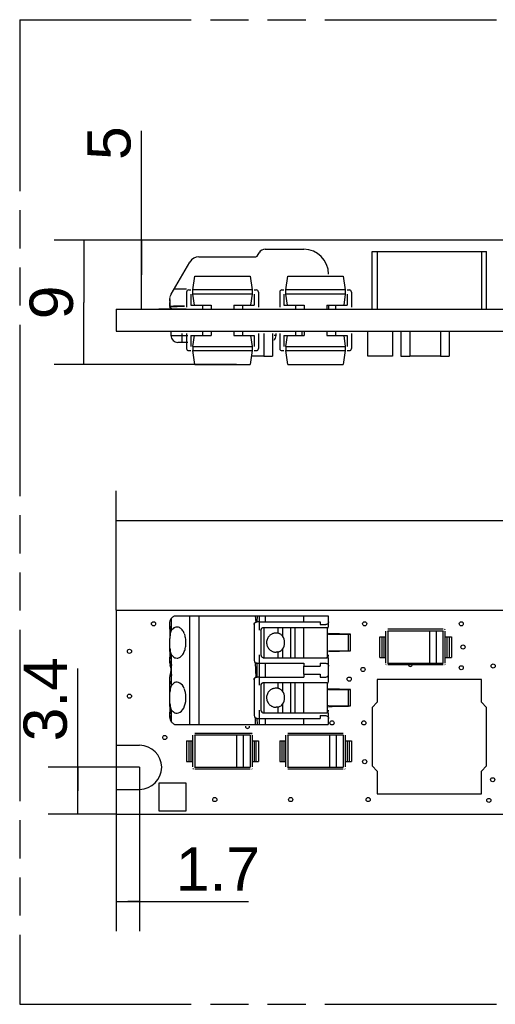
# Model space of a CAD drawing. Header units: millimetres. Extents: x 0 to 210, y 0 to 297.
# Tile 3 of 29: x 50 to 74, y 132 to 182. Entities that reach past the tile are written whole.
import ezdxf
from ezdxf.enums import TextEntityAlignment as Align

# ---------------------------------------------------------------- set-up
doc = ezdxf.new("R2010")
doc.units = ezdxf.units.MM
doc.header["$LTSCALE"] = 19.36
doc.linetypes.add('PHANTOM', pattern=[0.8, 0.45, -0.05, 0.1, -0.05, 0.1, -0.05])
doc.layers.get('0').update_dxf_attribs({"linetype": 'CONTINUOUS'})
doc.layers.add('DEFAULT_3', color=7, linetype='PHANTOM')
doc.layers.add('Z_DIM_2D', color=7, linetype='CONTINUOUS')
doc.styles.add('TEXTSTYLE_3', font='helveticaneueltw1g-ltcn.otf')
doc.dimstyles.new('DIMSTYLE_1', dxfattribs={"dimtxt": 2.2, "dimasz": 3.5, "dimexe": 1.5, "dimexo": 0, "dimgap": 0.55, "dimtad": 1, "dimlfac": 1.428571, "dimdsep": 46, "dimtxsty": 'TEXTSTYLE_3', "dimcen": 0.09, "dimclrt": 7, "dimadec": 0, "dimazin": 0, "dimtp": 0.1, "dimtm": 0.1, "dimtfac": 1, "dimtofl": 0, "dimtmove": 0, "dimatfit": 3, "dimfxl": 0, "dimtolj": 1, "dimarcsym": 0})
doc.dimstyles.new('DIMSTYLE_2', dxfattribs={"dimtxt": 2.2, "dimasz": 3.5, "dimexe": 1.5, "dimexo": 0, "dimgap": 0.55, "dimtad": 1, "dimdec": 1, "dimlfac": 1.428571, "dimdsep": 46, "dimtxsty": 'TEXTSTYLE_3', "dimcen": 0.09, "dimclrt": 7, "dimadec": 0, "dimazin": 0, "dimtp": 0.2, "dimtm": 0.2, "dimtfac": 1, "dimtdec": 1, "dimtofl": 0, "dimtmove": 0, "dimatfit": 3, "dimfxl": 0, "dimtolj": 1, "dimarcsym": 0})
doc.dimstyles.new('DIMSTYLE_3', dxfattribs={"dimtxt": 2.2, "dimasz": 3.5, "dimexe": 1.5, "dimexo": 0, "dimgap": 0.55, "dimtad": 1, "dimlfac": 1.428571, "dimdsep": 46, "dimtxsty": 'TEXTSTYLE_3', "dimcen": 0.09, "dimclrt": 7, "dimadec": 0, "dimazin": 0, "dimtp": 0.5, "dimtm": 0.5, "dimtfac": 1, "dimtofl": 0, "dimtmove": 0, "dimatfit": 3, "dimfxl": 0, "dimtolj": 1, "dimarcsym": 0})

# ---------------------------------------------------------------- blocks, each defined once
blk = doc.blocks.new('*D2')
at = {"layer": 'Z_DIM_2D', "color": 7, "linetype": 'Continuous'}
for p, q in [((56.13, 169.427), (56.13, 176.735)), ((104.327, 171.177), (54.63, 171.177)), ((56.13, 171.177), (56.13, 169.427)), ((56.13, 167.676), (56.13, 169.427))]:
    blk.add_line(p, q, dxfattribs=at)
at = {"layer": 'Z_DIM_2D', "color": 7, "linetype": 'Continuous', "style": 'TEXTSTYLE_3'}
blk.add_text('5', height=2.2, rotation=90, dxfattribs=at).set_placement((55.58, 175.257))
blk = doc.blocks.new('_NONE')
blk = doc.blocks.new('*D3')
at = {"layer": 'Z_DIM_2D', "color": 7, "linetype": 'Continuous'}
for p, q in [((104.327, 171.177), (51.705, 171.177)), ((53.205, 171.177), (53.205, 168.024)), ((53.205, 164.871), (53.205, 168.024)), ((60.956, 164.871), (51.705, 164.871))]:
    blk.add_line(p, q, dxfattribs=at)
at = {"layer": 'Z_DIM_2D', "color": 7, "linetype": 'Continuous', "style": 'TEXTSTYLE_3'}
blk.add_text('9', height=2.2, rotation=90, dxfattribs=at).set_placement((52.655, 168.024), align=Align.CENTER)
blk = doc.blocks.new('*D4')
at = {"layer": 'Z_DIM_2D', "color": 7, "linetype": 'Continuous'}
for p, q in [((54.85, 152.395), (54.85, 158.455)), ((142.35, 152.395), (142.35, 158.455)), ((54.85, 156.955), (98.6, 156.955)), ((142.35, 156.955), (98.6, 156.955))]:
    blk.add_line(p, q, dxfattribs=at)
at = {"layer": 'Z_DIM_2D', "color": 7, "linetype": 'Continuous', "style": 'TEXTSTYLE_3'}
blk.add_text('125', height=2.2, dxfattribs=at).set_placement((98.6, 157.505), align=Align.CENTER)
blk = doc.blocks.new('*D5')
at = {"layer": 'Z_DIM_2D', "color": 7, "linetype": 'Continuous'}
for p, q in [((54.85, 145.535), (54.85, 136.1)), ((56.04, 144.415), (56.04, 136.1)), ((54.85, 137.6), (55.445, 137.6)), ((56.04, 137.6), (55.445, 137.6)), ((55.445, 137.6), (61.575, 137.6))]:
    blk.add_line(p, q, dxfattribs=at)
at = {"layer": 'Z_DIM_2D', "color": 7, "linetype": 'Continuous', "style": 'TEXTSTYLE_3'}
blk.add_text('1.7', height=2.2, dxfattribs=at).set_placement((57.881, 138.15))
blk = doc.blocks.new('*D6')
at = {"layer": 'Z_DIM_2D', "color": 7, "linetype": 'Continuous'}
for p, q in [((52.897, 143.225), (52.897, 149.431)), ((56.04, 144.415), (51.397, 144.415)), ((52.897, 144.415), (52.897, 143.225)), ((52.897, 142.035), (52.897, 143.225)), ((54.85, 142.035), (51.397, 142.035))]:
    blk.add_line(p, q, dxfattribs=at)
at = {"layer": 'Z_DIM_2D', "color": 7, "linetype": 'Continuous', "style": 'TEXTSTYLE_3'}
blk.add_text('3.4', height=2.2, rotation=90, dxfattribs=at).set_placement((52.347, 145.737))

msp = doc.modelspace()

# ---------------------------------------------------------------- linework, layer by layer
at = {"color": 7, "linetype": 'Continuous'}
for p, q in [((62.0093, 170.3715), (62.1109, 170.5474)), ((62.414, 170.7224), (64.3696, 170.7224)), ((67.8434, 167.676), (67.8434, 170.6174)), ((67.8434, 170.6174), (73.6534, 170.6174)), ((68.1061, 170.6174), (68.1061, 167.676)), ((73.3909, 170.6174), (73.3909, 167.676)), ((73.6534, 167.676), (73.6534, 170.6174)), ((57.65, 168.4381), (58.595, 170.0749)), ((59.0496, 170.3374), (61.9088, 170.3374)), ((58.7434, 168.6574), (58.841, 169.3585)), ((58.8409, 169.3574), (61.6559, 169.3574)), ((61.6558, 169.3585), (61.7534, 168.6574)), ((63.4684, 168.6574), (63.566, 169.3585)), ((63.5659, 169.3574), (66.3809, 169.3574)), ((66.3808, 169.3585), (66.4784, 168.6574)), ((57.8069, 168.7099), (58.4284, 168.7099)), ((58.4284, 168.5524), (58.4284, 167.7824)), ((58.5334, 168.6574), (58.6384, 168.6574)), ((58.7434, 168.4474), (58.7434, 168.6574)), ((61.7534, 168.6574), (58.7434, 168.6574)), ((61.7534, 168.6574), (61.7534, 168.4474)), ((61.8584, 168.6574), (61.9634, 168.6574)), ((62.0684, 168.5524), (62.0684, 167.7824)), ((63.1534, 168.5524), (63.1534, 167.7824)), ((63.2584, 168.6574), (63.3634, 168.6574)), ((63.4684, 168.4474), (63.4684, 168.6574)), ((66.4784, 168.6574), (63.4684, 168.6574)), ((66.4784, 168.6574), (66.4784, 168.4474)), ((66.5834, 168.6574), (66.6884, 168.6574)), ((66.7934, 168.5524), (66.7934, 167.7824)), ((57.5805, 168.0912), (57.5796, 168.1756)), ((57.5796, 168.1756), (57.5796, 167.8103)), ((57.5796, 167.9666), (57.5804, 168.0211)), ((58.6384, 168.4474), (58.6384, 167.8874)), ((58.8213, 167.8874), (58.7434, 168.4474)), ((61.7534, 168.4474), (58.7434, 168.4474)), ((61.7534, 168.4474), (61.6755, 167.8874)), ((61.8584, 168.4474), (61.8584, 167.8874)), ((63.3634, 168.4474), (63.3634, 167.8874)), ((63.5463, 167.8874), (63.4684, 168.4474)), ((66.4784, 168.4474), (63.4684, 168.4474)), ((66.4784, 168.4474), (66.4005, 167.8874)), ((66.5834, 168.4474), (66.5834, 167.8874)), ((54.8496, 167.676), (54.8496, 166.556)), ((54.8496, 167.676), (142.3496, 167.676)), ((57.0109, 167.7019), (58.4109, 167.7019)), ((57.56, 167.8021), (57.6846, 167.6774)), ((57.5685, 167.8244), (57.5738, 167.8686)), ((57.7582, 167.8259), (57.5685, 167.8244)), ((57.5685, 167.8095), (57.757, 167.8131)), ((57.757, 167.8131), (57.9456, 167.8188)), ((57.9464, 167.8282), (57.7582, 167.8259)), ((57.9456, 167.8188), (58.3226, 167.8361)), ((58.3186, 167.8356), (57.9464, 167.8282)), ((58.6384, 167.8874), (59.6711, 167.8874)), ((59.2334, 167.8874), (59.2334, 167.676)), ((59.6711, 167.8874), (59.6711, 167.676)), ((60.8257, 167.8874), (60.8257, 167.676)), ((60.8257, 167.8874), (61.8584, 167.8874)), ((61.2634, 167.8874), (61.2634, 167.676)), ((63.3634, 167.8874), (64.3961, 167.8874)), ((63.9584, 167.8874), (63.9584, 167.676)), ((64.3961, 167.8874), (64.3961, 167.676)), ((65.5507, 167.8874), (65.5507, 167.676)), ((65.5507, 167.8874), (66.5834, 167.8874)), ((65.6296, 167.8874), (65.6296, 167.6774)), ((65.9884, 167.8874), (65.9884, 167.676)), ((54.8496, 166.556), (142.3496, 166.556)), ((57.6321, 166.5546), (57.6321, 166.3446)), ((59.2334, 166.556), (59.2334, 166.3446)), ((59.6711, 166.556), (59.6711, 166.3446)), ((60.8257, 166.556), (60.8257, 166.3446)), ((61.2634, 166.556), (61.2634, 166.3446)), ((63.9584, 166.556), (63.9584, 166.3446)), ((64.2726, 166.5538), (64.2726, 166.3446)), ((64.3961, 166.556), (64.3961, 166.3446)), ((65.5507, 166.556), (65.5507, 166.3446)), ((65.9884, 166.556), (65.9884, 166.3446)), ((67.6255, 165.2954), (67.6255, 166.5538)), ((68.8838, 166.5538), (68.8838, 165.2954)), ((69.3046, 166.5538), (69.3046, 165.2954)), ((69.7596, 166.5538), (69.7596, 165.2955)), ((71.3136, 166.5474), (71.3136, 165.3019)), ((71.7546, 166.5538), (71.7546, 165.2954)), ((58.4284, 166.4496), (58.4284, 165.6796)), ((58.6384, 166.3446), (58.6384, 165.7846)), ((58.6384, 166.3446), (59.6711, 166.3446)), ((58.7434, 165.7846), (58.8213, 166.3446)), ((60.8257, 166.3446), (61.8584, 166.3446)), ((61.6755, 166.3446), (61.7534, 165.7846)), ((61.8584, 166.3446), (61.8584, 165.7846)), ((62.0684, 166.4496), (62.0684, 165.6796)), ((62.3449, 166.4496), (62.3449, 165.3019)), ((62.7859, 166.4496), (62.7859, 165.2954)), ((62.9521, 166.3446), (62.8716, 166.3446)), ((62.9521, 166.4496), (62.9521, 166.3446)), ((63.1534, 166.4496), (63.1534, 165.6796)), ((63.3634, 166.3446), (63.3634, 165.7846)), ((63.3634, 166.3446), (64.3961, 166.3446)), ((63.4684, 165.7846), (63.5463, 166.3446)), ((65.5507, 166.3446), (66.5834, 166.3446)), ((66.4005, 166.3446), (66.4784, 165.7846)), ((66.5834, 166.3446), (66.5834, 165.7846)), ((66.7934, 166.4496), (66.7934, 165.6796)), ((58.4809, 165.9946), (58.1921, 165.9947)), ((58.5334, 165.5746), (58.6384, 165.5746)), ((58.7434, 165.7846), (58.7434, 165.5746)), ((58.7434, 165.7846), (61.7534, 165.7846)), ((58.841, 164.8736), (58.7434, 165.5746)), ((58.7434, 165.5746), (61.7534, 165.5746)), ((61.7534, 165.5746), (61.6559, 164.8743)), ((61.7534, 165.7846), (61.7534, 165.5746)), ((61.8584, 165.5746), (61.9634, 165.5746)), ((63.2584, 165.5746), (63.3634, 165.5746)), ((63.4684, 165.7846), (63.4684, 165.5746)), ((63.4684, 165.7846), (66.4784, 165.7846)), ((63.566, 164.8736), (63.4684, 165.5746)), ((63.4684, 165.5746), (66.4784, 165.5746)), ((66.4784, 165.5746), (66.3809, 164.8743)), ((66.4784, 165.7846), (66.4784, 165.5746)), ((66.5834, 165.5746), (66.6884, 165.5746)), ((62.3449, 165.3019), (61.7534, 165.3019)), ((62.3449, 165.2946), (62.7859, 165.2946)), ((68.8838, 165.2954), (67.6255, 165.2954)), ((69.3046, 165.2946), (69.7596, 165.2946)), ((71.3136, 165.3019), (69.7596, 165.3019)), ((71.3136, 165.2946), (71.7546, 165.2946)), ((58.8409, 164.8746), (61.6558, 164.8736)), ((63.5659, 164.8746), (66.3808, 164.8736)), ((54.8496, 152.395), (54.8496, 145.535)), ((54.8496, 152.395), (142.3496, 152.395)), ((57.8069, 152.115), (65.6146, 152.115)), ((61.9088, 152.115), (61.9432, 151.7859)), ((65.6296, 151.5186), (65.6296, 152.115)), ((57.5796, 151.429), (57.5796, 151.7512)), ((57.9382, 151.5375), (57.8836, 151.5321)), ((61.8496, 151.66), (61.8496, 149.84)), ((62.1109, 151.8), (61.9418, 151.8)), ((62.1109, 151.8), (65.2096, 151.8)), ((62.1296, 151.38), (62.1296, 151.8)), ((62.3396, 151.52), (65.5548, 151.52)), ((65.2096, 151.8), (65.2096, 151.66)), ((65.2096, 151.66), (65.4896, 151.66)), ((65.5266, 151.6654), (65.4896, 151.66)), ((65.5592, 151.5186), (65.5592, 149.9815)), ((57.5796, 151.429), (57.5796, 150.9496)), ((57.6035, 151.2536), (57.591, 151.19)), ((57.6915, 151.4122), (57.65, 151.359)), ((62.1996, 151.38), (62.1996, 150.12)), ((65.6296, 151.17), (65.5596, 151.17)), ((66.7496, 151.17), (65.6296, 151.205)), ((65.6296, 151.17), (66.7496, 151.17)), ((66.6446, 150.33), (66.6446, 151.17)), ((66.7496, 150.33), (66.7496, 151.17)), ((68.2284, 149.9975), (68.2284, 151.0475)), ((68.2284, 151.0475), (68.5434, 151.0475)), ((68.4384, 151.0475), (68.4384, 149.9975)), ((68.5434, 149.711), (68.5434, 151.334)), ((68.6247, 151.3505), (68.641, 151.334)), ((71.4559, 151.4325), (68.6409, 151.4325)), ((68.6409, 151.334), (68.6409, 149.711)), ((71.4559, 151.334), (68.6409, 151.334)), ((71.4722, 151.3504), (71.4559, 151.334)), ((71.4559, 149.7111), (71.4559, 151.334)), ((71.5534, 151.4325), (71.5209, 151.3997)), ((71.5534, 149.7111), (71.5534, 151.334)), ((71.5534, 151.0475), (71.8684, 151.0475)), ((71.6584, 149.9975), (71.6584, 151.0475)), ((71.8684, 151.0475), (71.8684, 149.9975)), ((57.56, 150.9496), (57.56, 150.5504)), ((57.56, 150.5504), (57.5796, 150.0133)), ((57.5796, 149.7237), (57.5796, 150.0133)), ((57.5796, 150.009), (57.5805, 149.9221)), ((57.5798, 150.4627), (57.5837, 150.3828)), ((57.648, 150.1441), (57.648, 148.5559)), ((62.1296, 149.7001), (62.1296, 150.12)), ((65.5592, 149.9815), (65.5736, 150.004)), ((65.5736, 150.004), (65.6031, 150.0381)), ((65.6296, 150.33), (66.7496, 150.33)), ((65.6296, 150.295), (66.7496, 150.33)), ((57.5805, 149.8239), (57.5796, 149.7237)), ((57.6117, 149.5315), (57.5921, 149.613)), ((57.6206, 149.4893), (57.6117, 149.5315)), ((57.8834, 149.968), (57.9382, 149.9625)), ((61.9088, 149.7257), (61.9432, 148.9859)), ((61.9966, 149.7), (62.1109, 149.7)), ((62.0045, 149), (62.0045, 149.7)), ((62.1109, 149.7), (64.3696, 149.7)), ((62.3396, 149.98), (65.5548, 149.98)), ((64.3696, 149.7), (64.3696, 149.56)), ((64.3696, 149.56), (65.2096, 149.56)), ((65.2096, 149.7), (65.2096, 149.56)), ((65.2096, 149.7), (65.4896, 149.7)), ((65.6248, 149.5972), (65.6296, 149.56)), ((65.6296, 148.7186), (65.6296, 149.9898)), ((68.2284, 149.9975), (68.5434, 149.9975)), ((68.5434, 149.6125), (68.5596, 149.6289)), ((68.6247, 149.6946), (68.641, 149.7111)), ((71.4559, 149.6125), (68.6409, 149.6125)), ((68.641, 149.7111), (71.4559, 149.7111)), ((71.5371, 149.6289), (71.5534, 149.6125)), ((71.5534, 149.9975), (71.8684, 149.9975)), ((57.5921, 149.087), (57.6113, 149.1672)), ((57.6113, 149.1672), (57.6202, 149.209)), ((57.6459, 149.3504), (57.6368, 149.4005)), ((57.6382, 149.3057), (57.648, 149.3624)), ((62.1109, 149), (61.9418, 149)), ((62.1109, 149), (64.3696, 149)), ((62.1296, 148.58), (62.1296, 149)), ((64.3696, 149.14), (64.3696, 149)), ((64.3696, 149.14), (65.2096, 149.14)), ((65.2096, 149.14), (65.2096, 149)), ((65.2096, 149), (65.4896, 149)), ((65.6249, 149.1038), (65.6296, 149.14)), ((57.5796, 148.6366), (57.5796, 148.9763)), ((57.5796, 148.1496), (57.5796, 148.6366)), ((57.6913, 148.6109), (57.6486, 148.557)), ((57.7362, 148.6555), (57.6913, 148.6109)), ((58.0159, 148.7262), (57.9382, 148.7375)), ((58.3053, 148.4149), (58.2613, 148.504)), ((61.8496, 148.86), (61.8496, 147.04)), ((62.1996, 148.58), (62.1996, 147.32)), ((62.3396, 148.72), (65.5548, 148.72)), ((65.5592, 148.7186), (65.5592, 147.1815)), ((68.1061, 148.8775), (68.1061, 147.7172)), ((73.3909, 148.8775), (68.1061, 148.8775)), ((73.3909, 147.7172), (73.3909, 148.8775)), ((57.56, 148.1496), (57.56, 147.7504)), ((65.6296, 148.37), (65.5596, 148.37)), ((66.7496, 148.37), (65.6296, 148.405)), ((65.6296, 148.37), (66.7496, 148.37)), ((66.6446, 147.53), (66.6446, 148.37)), ((66.7496, 147.53), (66.7496, 148.37)), ((57.56, 147.7504), (57.5796, 147.2199)), ((57.5798, 147.6618), (57.5838, 147.5814)), ((58.2774, 147.4262), (58.323, 147.5303)), ((58.323, 147.5303), (58.3565, 147.6416)), ((65.6296, 147.53), (65.5596, 147.53)), ((65.6296, 147.53), (66.7496, 147.53)), ((65.8163, 147.4986), (66.1896, 147.5125)), ((66.1896, 147.5125), (66.3763, 147.521)), ((66.3763, 147.521), (66.6447, 147.528)), ((66.6447, 147.528), (66.7496, 147.53)), ((68.1061, 147.7172), (67.8434, 147.4545)), ((73.6534, 147.4547), (73.3909, 147.7172)), ((57.5796, 147.2199), (57.5804, 147.1393)), ((57.5796, 146.9489), (57.5796, 147.2199)), ((57.5805, 147.0452), (57.5796, 146.9489)), ((57.8846, 147.168), (57.9382, 147.1625)), ((58.2224, 147.3353), (58.2774, 147.4262)), ((62.1296, 146.9001), (62.1296, 147.32)), ((62.3396, 147.18), (65.5548, 147.18)), ((65.2096, 147.04), (65.2096, 146.9)), ((65.2096, 147.04), (65.4896, 147.04)), ((65.5592, 147.1815), (65.5736, 147.204)), ((65.5736, 147.204), (65.6031, 147.2381)), ((65.6296, 147.495), (65.8163, 147.4986)), ((65.6296, 146.585), (65.6296, 147.1898)), ((67.8434, 147.4545), (67.8434, 144.4902)), ((73.6534, 144.49), (73.6534, 147.4547)), ((57.8069, 146.585), (65.6146, 146.585)), ((62.0093, 146.9), (62.1109, 146.9)), ((62.1109, 146.9), (65.2096, 146.9)), ((65.6248, 146.9372), (65.6296, 146.9)), ((58.7434, 144.4413), (58.7434, 146.0403)), ((58.8247, 146.0567), (58.841, 146.0403)), ((61.7534, 146.1388), (58.8409, 146.1388)), ((58.8409, 146.0403), (58.8409, 144.4173)), ((61.6558, 146.0403), (58.8409, 146.0403)), ((61.6722, 146.0567), (61.6559, 146.0403)), ((61.6559, 146.0403), (61.6559, 144.4173)), ((61.7534, 146.1388), (61.7209, 146.106)), ((61.7534, 146.0403), (61.7534, 144.4413)), ((63.4684, 144.4413), (63.4684, 146.0403)), ((63.5497, 146.0567), (63.566, 146.0403)), ((66.3809, 146.1388), (63.5659, 146.1388)), ((63.5659, 146.0403), (63.5659, 144.4173)), ((66.3808, 146.0403), (63.5659, 146.0403)), ((66.3972, 146.0567), (66.3809, 146.0403)), ((66.3809, 146.0403), (66.3809, 144.4173)), ((66.4784, 146.0403), (66.4784, 144.4413)), ((54.8496, 145.535), (56.0396, 145.535)), ((58.4284, 145.7538), (58.4284, 144.7038)), ((58.4284, 145.7538), (58.7434, 145.7538)), ((58.6384, 145.7538), (58.6384, 144.7038)), ((61.7534, 145.7538), (62.0684, 145.7538)), ((61.8584, 145.7538), (61.8584, 144.7038)), ((62.0684, 145.7538), (62.0684, 144.7038)), ((63.1534, 145.7538), (63.1534, 144.7038)), ((63.1534, 145.7538), (63.4684, 145.7538)), ((63.3634, 145.7538), (63.3634, 144.7038)), ((66.4784, 145.7538), (66.7934, 145.7538)), ((66.5834, 145.7538), (66.5834, 144.7038)), ((66.7934, 145.7538), (66.7934, 144.7038)), ((58.4284, 144.7038), (58.7434, 144.7038)), ((61.7534, 144.7038), (62.0684, 144.7038)), ((63.1534, 144.7038), (63.4684, 144.7038)), ((66.4784, 144.7038), (66.7934, 144.7038)), ((58.7434, 144.3188), (58.7759, 144.3516)), ((58.8247, 144.4008), (58.841, 144.4173)), ((58.8409, 144.4173), (61.6559, 144.4173)), ((61.6559, 144.3188), (58.841, 144.3188)), ((61.7371, 144.3352), (61.7534, 144.3188)), ((63.5497, 144.4008), (63.566, 144.4173)), ((63.5659, 144.4173), (66.3809, 144.4173)), ((66.3809, 144.3188), (63.566, 144.3188)), ((66.4621, 144.3352), (66.4784, 144.3188)), ((67.8434, 144.4902), (68.1061, 144.2275)), ((68.1061, 144.2275), (68.1061, 143.0675)), ((73.3909, 144.2275), (73.6534, 144.49)), ((73.3909, 143.0675), (73.3909, 144.2275)), ((57.0109, 143.61), (57.0109, 142.21)), ((58.4109, 143.61), (57.0109, 143.61)), ((58.4109, 142.21), (58.4109, 143.61)), ((54.8496, 143.295), (54.8496, 142.035)), ((54.8496, 143.295), (56.0396, 143.295)), ((68.1061, 143.0675), (73.3909, 143.0675)), ((54.8496, 142.035), (142.3496, 142.035)), ((57.0109, 142.21), (58.4109, 142.21))]:
    msp.add_line(p, q, dxfattribs=at)
at = {"color": 9, "linetype": 'Continuous'}
for p, q in [((57.6322, 166.3446), (58.4809, 166.3446)), ((58.1921, 165.9947), (58.1921, 166.4496)), ((58.1921, 165.9947), (57.9824, 165.9947)), ((58.595, 146.585), (58.595, 152.115)), ((59.0496, 152.115), (59.0496, 146.585)), ((62.1109, 152.115), (62.1109, 151.8)), ((62.414, 152.115), (62.414, 151.8)), ((64.3696, 151.8), (64.3696, 152.115)), ((57.65, 151.9713), (57.65, 151.359)), ((62.3396, 151.52), (62.3396, 149.98)), ((63.0661, 151.2252), (63.0661, 151.52)), ((63.2874, 151.52), (63.2874, 151.0859)), ((63.7019, 151.52), (63.7019, 149.98)), ((63.9232, 151.52), (63.9232, 149.98)), ((64.3696, 149.98), (64.3696, 151.52)), ((68.3334, 151.0475), (68.3334, 149.9975)), ((70.756, 151.334), (70.756, 149.7111)), ((71.106, 149.7111), (71.106, 151.334)), ((71.7634, 149.9975), (71.7634, 151.0475)), ((63.0661, 149.98), (63.0661, 150.2748)), ((63.2874, 150.4142), (63.2874, 149.98)), ((57.5921, 149.613), (57.6846, 149.613)), ((62.1109, 149.7), (62.1109, 149)), ((62.414, 149.7), (62.414, 149)), ((64.3696, 149.14), (64.3696, 149.56)), ((57.6846, 149.087), (57.5921, 149.087)), ((62.3396, 148.72), (62.3396, 147.18)), ((63.0661, 148.4252), (63.0661, 148.72)), ((63.2874, 148.72), (63.2874, 148.2859)), ((63.7019, 148.72), (63.7019, 147.18)), ((63.9232, 148.72), (63.9232, 147.18)), ((64.3696, 147.18), (64.3696, 148.72)), ((63.2874, 147.6142), (63.2874, 147.18)), ((57.65, 147.341), (57.65, 146.7287)), ((63.0661, 147.18), (63.0661, 147.4748)), ((61.9088, 146.9257), (61.9088, 146.585)), ((62.1109, 146.9), (62.1109, 146.585)), ((62.414, 146.9), (62.414, 146.585)), ((64.3696, 146.585), (64.3696, 146.9)), ((60.956, 146.0402), (60.956, 144.4173)), ((61.306, 144.4173), (61.306, 146.0402)), ((65.681, 146.0402), (65.681, 144.4173)), ((66.031, 144.4173), (66.031, 146.0402)), ((58.5334, 145.7538), (58.5334, 144.7038)), ((61.9634, 144.7038), (61.9634, 145.7538)), ((63.2584, 145.7538), (63.2584, 144.7038)), ((66.6884, 144.7038), (66.6884, 145.7538))]:
    msp.add_line(p, q, dxfattribs=at)
at = {"color": 7, "linetype": 'Continuous'}
for points in [[(57.5796, 168.1756), (57.5816, 168.2213), (57.5861, 168.2548)], [(57.5877, 168.2668), (57.5978, 168.3122), (57.6066, 168.3401)], [(57.6118, 168.3563), (57.6291, 168.3983), (57.65, 168.4381)], [(57.5738, 167.8686), (57.5775, 167.9178), (57.5796, 167.9666)], [(57.6322, 166.3446), (57.6389, 166.2763), (57.6589, 166.2106), (57.6913, 166.15), (57.7349, 166.0969), (57.7881, 166.0535), (57.8487, 166.0211)], [(57.8487, 166.0211), (57.9144, 166.0013), (57.9822, 165.9947)], [(62.9521, 166.3446), (62.9454, 166.2763), (62.9254, 166.2106), (62.893, 166.15), (62.8494, 166.0969)], [(57.65, 151.9713), (57.6748, 151.9988), (57.7001, 152.0249), (57.7261, 152.0497), (57.7525, 152.073), (57.7794, 152.0948), (57.8069, 152.115)], [(62.0147, 151.9083), (62.0248, 152.0133), (62.028, 152.0646), (62.0301, 152.115)], [(57.5796, 151.7512), (57.5816, 151.7969), (57.5876, 151.839), (57.5976, 151.8778)], [(57.5801, 151.5782), (57.5808, 151.511), (57.5802, 151.4416)], [(57.5976, 151.8778), (57.6116, 151.9128), (57.6291, 151.944), (57.65, 151.9713)], [(57.8836, 151.5321), (57.8316, 151.5168), (57.7823, 151.4913), (57.7356, 151.4562), (57.6915, 151.4122)], [(58.232, 151.3511), (58.2016, 151.392), (58.1688, 151.4287), (58.1339, 151.4608), (58.0972, 151.4878), (58.059, 151.5092), (58.0195, 151.5248), (57.9793, 151.5342), (57.9382, 151.5375)], [(61.9399, 151.7909), (61.9132, 151.7773), (61.8903, 151.7587), (61.872, 151.7359), (61.8591, 151.7107), (61.8519, 151.6851), (61.8496, 151.66)], [(61.8496, 151.66), (61.852, 151.678), (61.8548, 151.6949), (61.8578, 151.7111), (61.8623, 151.7254), (61.8692, 151.7357), (61.8791, 151.7449), (61.8937, 151.7554), (61.9101, 151.766), (61.9258, 151.7761), (61.9418, 151.7859)], [(61.9553, 151.7957), (61.9489, 151.794), (61.9429, 151.792), (61.9399, 151.7909)], [(61.9432, 151.7859), (61.9448, 151.7904), (61.9471, 151.7935), (61.9497, 151.7947), (61.9532, 151.7953), (61.9585, 151.7963), (61.9644, 151.7974), (61.9697, 151.7983), (61.9748, 151.799), (61.9799, 151.7996), (61.9849, 151.8), (61.9899, 151.8003), (61.9948, 151.8004), (61.9997, 151.8003), (62.0045, 151.8)], [(62.0093, 151.8), (62.0114, 151.8546), (62.0147, 151.9083)], [(62.2409, 151.4793), (62.2622, 151.4965), (62.2865, 151.5096), (62.3126, 151.5173), (62.3396, 151.52)], [(65.6296, 151.8), (65.6248, 151.7629), (65.611, 151.7304), (65.5889, 151.7015), (65.5601, 151.6789), (65.5266, 151.6654)], [(65.6004, 151.4656), (65.5966, 151.4704), (65.5917, 151.4759), (65.5864, 151.4812), (65.581, 151.4861), (65.5731, 151.4925), (65.5597, 151.5012), (65.5409, 151.5103)], [(65.6004, 151.4656), (65.5992, 151.4673), (65.5949, 151.473), (65.5906, 151.4776), (65.5859, 151.4819), (65.5806, 151.4855), (65.5745, 151.4914), (65.5673, 151.5028), (65.5592, 151.5186)], [(57.591, 151.19), (57.5838, 151.1184), (57.5798, 151.0381)], [(57.65, 151.359), (57.6234, 151.31), (57.6035, 151.2536)], [(58.3081, 151.2082), (58.2854, 151.2586), (58.26, 151.3065), (58.232, 151.3511)], [(58.36, 151.0442), (58.3454, 151.1006), (58.3281, 151.1554), (58.3135, 151.1938)], [(58.3877, 150.8693), (58.3811, 150.9285), (58.3719, 150.9868), (58.36, 151.0442)], [(62.257, 151.4924), (62.2529, 151.4897), (62.2317, 151.4687), (62.2153, 151.4432), (62.2048, 151.4137), (62.1996, 151.38)], [(62.1996, 151.38), (62.2026, 151.4092), (62.2111, 151.4355), (62.224, 151.459), (62.2296, 151.4657)], [(62.5995, 151.0634), (62.5727, 151.0286), (62.5483, 150.9899), (62.5272, 150.948)], [(62.8778, 151.226), (62.8421, 151.2177), (62.8086, 151.2073), (62.7765, 151.1946), (62.7456, 151.18), (62.7155, 151.1629), (62.6858, 151.1431), (62.6565, 151.1202), (62.6275, 151.0937), (62.5995, 151.0634)], [(62.9523, 151.2345), (62.9145, 151.2317), (62.8778, 151.226)], [(63.0661, 151.2252), (63.0276, 151.2314), (62.9904, 151.2344), (62.9523, 151.2345)], [(63.1755, 151.1833), (63.1534, 151.1951), (63.1314, 151.2051), (63.1096, 151.2133), (63.0879, 151.22), (63.0661, 151.2252)], [(63.2874, 151.0859), (63.2654, 151.1114), (63.2429, 151.1337), (63.2204, 151.1528), (63.1979, 151.1692), (63.1755, 151.1833)], [(63.3954, 150.6576), (63.4031, 150.7485), (63.3959, 150.8396), (63.3734, 150.928), (63.3364, 151.0107), (63.2874, 151.0859)], [(58.3281, 150.3447), (58.3454, 150.3995), (58.36, 150.4559), (58.3719, 150.5134), (58.3811, 150.5718), (58.3877, 150.6309)], [(58.3877, 150.6309), (58.3916, 150.6905), (58.3929, 150.7501), (58.3916, 150.8098), (58.3877, 150.8693)], [(62.4886, 150.8111), (62.4849, 150.7638), (62.4859, 150.7165), (62.4916, 150.6693)], [(62.5272, 150.948), (62.5099, 150.9036), (62.497, 150.8578), (62.4886, 150.8111)], [(62.4916, 150.6693), (62.5019, 150.6229), (62.5165, 150.5778), (62.5353, 150.5347), (62.558, 150.4938), (62.5837, 150.4564)], [(63.2874, 150.4142), (63.3357, 150.4881), (63.3726, 150.5698), (63.3954, 150.6576)], [(57.5837, 150.3828), (57.5909, 150.3112), (57.6032, 150.2476)], [(57.6032, 150.2476), (57.6226, 150.1916), (57.6486, 150.1431)], [(57.6482, 150.1435), (57.6907, 150.0889), (57.7353, 150.044), (57.7821, 150.0088), (57.8313, 149.9834), (57.8834, 149.968)], [(57.9382, 149.9625), (57.9793, 149.9658), (58.0195, 149.9752), (58.059, 149.9908), (58.0972, 150.0123), (58.1339, 150.0392)], [(58.1339, 150.0392), (58.1688, 150.0713), (58.2015, 150.108), (58.232, 150.1489)], [(58.232, 150.1489), (58.26, 150.1936), (58.2854, 150.2414), (58.308, 150.2919), (58.3281, 150.3447)], [(62.1996, 150.12), (62.2026, 150.0912), (62.2111, 150.0645), (62.224, 150.0411), (62.24, 150.0219)], [(62.1996, 150.12), (62.2059, 150.0829), (62.2181, 150.0513), (62.2371, 150.0248), (62.2429, 150.0196)], [(62.2409, 150.0208), (62.2621, 150.0035), (62.2864, 149.9906), (62.3125, 149.9827), (62.3396, 149.98)], [(62.5837, 150.4564), (62.6113, 150.4233), (62.6401, 150.3943)], [(62.6401, 150.3943), (62.6695, 150.3693), (62.6992, 150.3477), (62.7293, 150.329)], [(62.7293, 150.329), (62.7599, 150.313), (62.7914, 150.2992), (62.8239, 150.2877), (62.8578, 150.2783), (62.8931, 150.2713)], [(62.8931, 150.2713), (62.9302, 150.267), (62.9699, 150.2652)], [(63.066, 150.2748), (63.0502, 150.2719), (63.0343, 150.2695), (63.0182, 150.2676), (63.0021, 150.2662), (62.986, 150.2654), (62.9699, 150.2652)], [(63.066, 150.2749), (63.1044, 150.285), (63.1424, 150.2997), (63.1804, 150.3197), (63.2179, 150.3453), (63.2539, 150.3765), (63.2874, 150.4142)], [(65.5409, 149.9898), (65.5649, 150.002), (65.58, 150.0131), (65.5863, 150.0188), (65.5898, 150.0222), (65.5954, 150.0283), (65.6007, 150.0348)], [(65.5922, 150.0261), (65.5972, 150.0294), (65.6015, 150.0353), (65.6048, 150.041), (65.6074, 150.0449), (65.6097, 150.0484), (65.6116, 150.0518), (65.6138, 150.056), (65.6168, 150.0617), (65.6202, 150.0689), (65.6238, 150.0778), (65.627, 150.0889), (65.6288, 150.1031), (65.6296, 150.12)], [(65.6049, 150.0406), (65.6085, 150.046), (65.6113, 150.0508), (65.6141, 150.0559), (65.6173, 150.0626), (65.6206, 150.0704), (65.6235, 150.079), (65.6263, 150.0895), (65.6287, 150.1034), (65.6296, 150.12)], [(57.5796, 149.7237), (57.58, 149.7036), (57.581, 149.6841), (57.5828, 149.6652), (57.5852, 149.6471), (57.5883, 149.6297), (57.5921, 149.613)], [(57.6194, 149.4942), (57.6108, 149.5369), (57.6017, 149.5769), (57.5921, 149.613)], [(61.9088, 149.7257), (61.922, 149.7174), (61.9361, 149.7107), (61.9509, 149.7055), (61.9661, 149.702), (61.9814, 149.7003), (61.9966, 149.7002)], [(62.0045, 149.7), (61.9888, 149.7002), (61.973, 149.7015), (61.9585, 149.7034), (61.9437, 149.7074), (61.9269, 149.715), (61.9088, 149.7257)], [(65.4896, 149.7), (65.5264, 149.6947), (65.5599, 149.6812), (65.5888, 149.6587), (65.6109, 149.6298), (65.6248, 149.5972)], [(57.5796, 148.9763), (57.58, 148.9965), (57.581, 149.0159), (57.5828, 149.0348), (57.5852, 149.053), (57.5883, 149.0704), (57.5921, 149.087)], [(57.5921, 149.087), (57.6017, 149.1235), (57.611, 149.1638), (57.6176, 149.1965)], [(57.648, 149.3385), (57.6384, 149.3935), (57.6194, 149.4942)], [(57.6196, 149.2065), (57.6281, 149.2518), (57.6459, 149.3504)], [(61.9432, 148.9859), (61.9448, 148.9904), (61.9471, 148.9935), (61.9497, 148.9947), (61.9532, 148.9953), (61.9585, 148.9963), (61.9644, 148.9974), (61.9697, 148.9983), (61.9748, 148.999), (61.9799, 148.9996), (61.9849, 149), (61.9899, 149.0003), (61.9948, 149.0004), (61.9997, 149.0003), (62.0045, 149)], [(65.4896, 149), (65.526, 149.0048), (65.5598, 149.0189), (65.5887, 149.0411), (65.6109, 149.07), (65.6249, 149.1038)], [(57.5801, 148.7953), (57.5808, 148.7241), (57.5802, 148.6506)], [(57.6486, 148.557), (57.6226, 148.5083), (57.6031, 148.4522), (57.5908, 148.3886)], [(57.9382, 148.7375), (57.8839, 148.7319), (57.8321, 148.7158), (57.783, 148.6902), (57.7362, 148.6555)], [(58.2613, 148.504), (58.2097, 148.5818), (58.1517, 148.6454), (58.087, 148.6942), (58.0159, 148.7262)], [(61.9399, 148.9909), (61.9132, 148.9773), (61.8903, 148.9587), (61.872, 148.9359), (61.8591, 148.9107), (61.8519, 148.8851), (61.8496, 148.86)], [(61.8496, 148.86), (61.852, 148.878), (61.8548, 148.8949), (61.8578, 148.9111), (61.8623, 148.9254), (61.8692, 148.9357), (61.8791, 148.9449), (61.8937, 148.9554), (61.9101, 148.966), (61.9258, 148.9761), (61.9418, 148.9859)], [(61.9553, 148.9957), (61.9489, 148.994), (61.9429, 148.992), (61.9399, 148.9909)], [(62.257, 148.6924), (62.2529, 148.6897), (62.2317, 148.6687), (62.2153, 148.6432), (62.2048, 148.6137), (62.1996, 148.58)], [(62.1996, 148.58), (62.2026, 148.6092), (62.2111, 148.6355), (62.224, 148.659), (62.2296, 148.6657)], [(62.2409, 148.6793), (62.2622, 148.6965), (62.2865, 148.7096), (62.3126, 148.7173), (62.3396, 148.72)], [(65.6004, 148.6656), (65.5966, 148.6704), (65.5917, 148.6759), (65.5864, 148.6812), (65.581, 148.6861), (65.5731, 148.6925), (65.5597, 148.7012), (65.5409, 148.7103)], [(65.6004, 148.6656), (65.5992, 148.6673), (65.5949, 148.673), (65.5906, 148.6776), (65.5859, 148.6819), (65.5806, 148.6855), (65.5745, 148.6914), (65.5673, 148.7028), (65.5592, 148.7186)], [(57.5908, 148.3886), (57.5837, 148.317), (57.5798, 148.2372)], [(58.3671, 148.2118), (58.3406, 148.3168), (58.3129, 148.3936)], [(58.3924, 147.9892), (58.3844, 148.1023), (58.3671, 148.2118)], [(62.4886, 148.0111), (62.4849, 147.9638), (62.4859, 147.9165), (62.4916, 147.8693)], [(62.5272, 148.148), (62.5099, 148.1036), (62.497, 148.0578), (62.4886, 148.0111)], [(62.5995, 148.2634), (62.5727, 148.2286), (62.5483, 148.1899), (62.5272, 148.148)], [(62.8778, 148.426), (62.8421, 148.4177), (62.8086, 148.4073), (62.7765, 148.3946), (62.7456, 148.38), (62.7155, 148.3629), (62.6858, 148.3431), (62.6565, 148.3202), (62.6275, 148.2937), (62.5995, 148.2634)], [(62.9523, 148.4345), (62.9145, 148.4317), (62.8778, 148.426)], [(63.0661, 148.4252), (63.0276, 148.4314), (62.9904, 148.4344), (62.9523, 148.4345)], [(63.1755, 148.3833), (63.1534, 148.3951), (63.1314, 148.4051), (63.1096, 148.4133), (63.0879, 148.42), (63.0661, 148.4252)], [(63.2874, 148.2859), (63.2654, 148.3114), (63.2429, 148.3337), (63.2204, 148.3528), (63.1979, 148.3692), (63.1755, 148.3833)], [(63.3954, 147.8576), (63.4031, 147.9485), (63.3959, 148.0396), (63.3734, 148.128), (63.3364, 148.2107), (63.2874, 148.2859)], [(57.5838, 147.5814), (57.591, 147.5098), (57.6035, 147.4463)], [(58.3565, 147.6416), (58.3791, 147.7573), (58.3908, 147.8736), (58.3924, 147.9892)], [(62.4916, 147.8693), (62.5019, 147.8229), (62.5165, 147.7778), (62.5353, 147.7347), (62.558, 147.6938), (62.5837, 147.6564)], [(62.5837, 147.6564), (62.6113, 147.6233), (62.6401, 147.5943)], [(62.6401, 147.5943), (62.6695, 147.5693), (62.6992, 147.5477), (62.7293, 147.529)], [(62.7293, 147.529), (62.7599, 147.513), (62.7914, 147.4992), (62.8239, 147.4877), (62.8578, 147.4783), (62.8931, 147.4713)], [(63.066, 147.4749), (63.1044, 147.485), (63.1424, 147.4997), (63.1804, 147.5197), (63.2179, 147.5453), (63.2539, 147.5765), (63.2874, 147.6142)], [(63.2874, 147.6142), (63.3357, 147.6881), (63.3726, 147.7698), (63.3954, 147.8576)], [(57.6035, 147.4463), (57.6234, 147.39), (57.65, 147.341)], [(57.65, 147.341), (57.6925, 147.2878), (57.7372, 147.2437), (57.7841, 147.2092), (57.8332, 147.1838), (57.8846, 147.168)], [(57.9382, 147.1625), (58.017, 147.1741), (58.0906, 147.2081), (58.1597, 147.2623), (58.2224, 147.3353)], [(62.1996, 147.32), (62.2026, 147.2912), (62.2111, 147.2645), (62.224, 147.2411), (62.24, 147.2219)], [(62.1996, 147.32), (62.2059, 147.2829), (62.2181, 147.2513), (62.2371, 147.2248), (62.2429, 147.2196)], [(62.2409, 147.2208), (62.2621, 147.2035), (62.2864, 147.1906), (62.3125, 147.1827), (62.3396, 147.18)], [(62.8931, 147.4713), (62.9302, 147.467), (62.9699, 147.4652)], [(63.066, 147.4748), (63.0502, 147.4719), (63.0343, 147.4695), (63.0182, 147.4676), (63.0021, 147.4662), (62.986, 147.4654), (62.9699, 147.4652)], [(65.4896, 147.04), (65.5264, 147.0347), (65.5599, 147.0212), (65.5888, 146.9987), (65.6109, 146.9698), (65.6248, 146.9372)], [(65.5409, 147.1898), (65.5649, 147.202), (65.58, 147.2131), (65.5863, 147.2188), (65.5898, 147.2222), (65.5954, 147.2283), (65.6007, 147.2348)], [(65.5922, 147.2261), (65.5972, 147.2294), (65.6015, 147.2353), (65.6048, 147.241), (65.6074, 147.2449), (65.6097, 147.2484), (65.6116, 147.2518), (65.6138, 147.256), (65.6168, 147.2617), (65.6202, 147.2689), (65.6238, 147.2778), (65.627, 147.2889), (65.6288, 147.3031), (65.6296, 147.32)], [(65.6049, 147.2406), (65.6085, 147.246), (65.6113, 147.2508), (65.6141, 147.2559), (65.6173, 147.2626), (65.6206, 147.2704), (65.6235, 147.279), (65.6263, 147.2895), (65.6287, 147.3034), (65.6296, 147.32)], [(57.5796, 146.9489), (57.5816, 146.9029), (57.5877, 146.8608), (57.5978, 146.822), (57.6118, 146.787)], [(57.6118, 146.787), (57.6291, 146.7561), (57.65, 146.7287)], [(57.6998, 146.6754), (57.6746, 146.7014), (57.65, 146.7287)], [(57.8069, 146.585), (57.7792, 146.6055), (57.7521, 146.6274), (57.7257, 146.6507), (57.6998, 146.6754)], [(61.9088, 146.9257), (61.922, 146.9174), (61.9361, 146.9107), (61.9509, 146.9055), (61.9661, 146.902), (61.9814, 146.9003), (61.9966, 146.9002)], [(62.0045, 146.9), (61.9888, 146.9002), (61.973, 146.9015), (61.9585, 146.9034), (61.9437, 146.9074), (61.9269, 146.915), (61.9088, 146.9257)], [(62.0247, 146.69), (62.0147, 146.795), (62.0114, 146.8475), (62.0093, 146.9)], [(62.0301, 146.585), (62.028, 146.6375), (62.0247, 146.69)]]:
    msp.add_lwpolyline(points, dxfattribs=at)
for centre in [(56.7484, 151.7038), (67.4671, 151.7038), (72.3671, 151.7038), (72.4546, 150.5225), (55.5234, 150.3038), (72.3671, 149.4725), (73.9859, 149.56), (66.6796, 148.895), (67.3796, 149.385), (55.5234, 148.0288), (65.8046, 146.6725), (67.4234, 146.6725), (57.3171, 145.9288), (67.4671, 144.7038), (73.964, 143.785), (59.8546, 142.7788), (63.7046, 142.7788), (67.6421, 142.7788), (73.7671, 142.735)]:
    msp.add_circle(centre, 0.105, dxfattribs=at)
for centre, radius, start, end in [((62.414, 170.3724), 0.35, 90, 150), ((64.3696, 169.4624), 1.26, 0, 90), ((59.0496, 169.8124), 0.525, 90, 150), ((61.9088, 170.4774), 0.14, 270, 330), ((58.5334, 168.5524), 0.105, 90, 180), ((61.9634, 168.5524), 0.105, 0, 90), ((63.2584, 168.5524), 0.105, 90, 180), ((66.6884, 168.5524), 0.105, 0, 90), ((58.5334, 165.6796), 0.105, 180, 270), ((61.9634, 165.6796), 0.105, 270, 360), ((63.2584, 165.6796), 0.105, 180, 270), ((66.6884, 165.6796), 0.105, 270, 360), ((62.3396, 151.38), 0.14, 142.09608, 180), ((62.3396, 150.12), 0.14, 180, 224.49904), ((61.9896, 149.84), 0.14, 180, 234.73561), ((69.7859, 149.6475), 0.105, 180, 360), ((62.3396, 148.58), 0.14, 142.09608, 180), ((61.9896, 147.04), 0.14, 180, 234.73561), ((62.3396, 147.32), 0.14, 180, 224.49904), ((61.5171, 146.4975), 0.105, 180, 360), ((56.0396, 144.415), 1.12, 270, 90)]:
    msp.add_arc(centre, radius, start, end, dxfattribs=at)
at = {"layer": 'DEFAULT_3', "color": 7, "linetype": 'PHANTOM'}
for p, q in [((49.9529, 182.3809), (49.9529, 132.3809)), ((49.9529, 182.3809), (149.9529, 182.3809)), ((49.9529, 132.3809), (149.9529, 132.3809))]:
    msp.add_line(p, q, dxfattribs=at)

# ---------------------------------------------------------------- dimensions: what is measured, and where the dimension line sits
at = {"layer": 'Z_DIM_2D', "color": 7, "linetype": 'Continuous'}
for base, p1, p2, angle, dimstyle, picture, middle in [((56.1299, 167.676), (104.3265, 171.1774), (54.8496, 167.676), 270, 'DIMSTYLE_1', '*D2', (56.1299, 175.996)), ((53.2048, 164.8711), (104.3265, 171.1774), (60.956, 164.8711), 270, 'DIMSTYLE_2', '*D3', (53.2048, 168.0243)), ((52.8973, 144.415), (54.8496, 142.035), (56.0396, 144.415), 90, 'DIMSTYLE_1', '*D6', (52.8973, 147.5919))]:
    dim = msp.add_linear_dim(base=base, p1=p1, p2=p2, angle=angle, dimstyle=dimstyle, override={"dimblk1": 'NONE', "dimblk2": 'NONE', "dimsah": 1}, dxfattribs=at)
    dim.commit()
    dim.dimension.update_dxf_attribs({"geometry": picture, "text_midpoint": middle, "dimtype": 160})
for base, p1, p2, dimstyle, picture, middle in [((142.3496, 156.9549), (54.8496, 152.395), (142.3496, 152.395), 'DIMSTYLE_3', '*D4', (98.6448, 156.9549)), ((56.0396, 137.6003), (54.8496, 145.535), (56.0396, 144.415), 'DIMSTYLE_1', '*D5', (59.7734, 137.6003))]:
    dim = msp.add_linear_dim(base=base, p1=p1, p2=p2, dimstyle=dimstyle, override={"dimblk1": 'NONE', "dimblk2": 'NONE', "dimsah": 1}, dxfattribs=at)
    dim.commit()
    dim.dimension.update_dxf_attribs({"geometry": picture, "text_midpoint": middle, "dimtype": 160})

doc.saveas('drawing.dxf')
